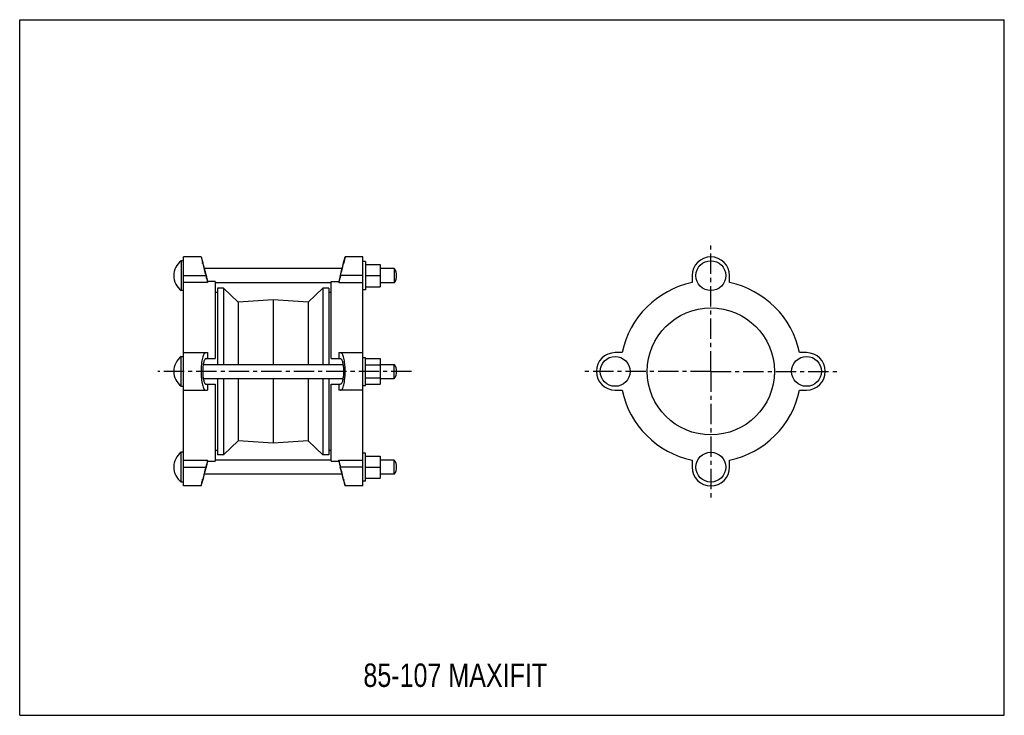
# Model space of a CAD drawing. Header units: millimetres. Extents: x 0 to 841, y 0 to 594.
import ezdxf

# ---------------------------------------------------------------- set-up
doc = ezdxf.new("R2010")
doc.units = ezdxf.units.MM
doc.header["$LTSCALE"] = 46.255
doc.linetypes.add('CENTER', pattern=[0.6, 0.375, -0.075, 0.075, -0.075])
doc.layers.get('0').update_dxf_attribs({"linetype": 'CONTINUOUS'})
doc.layers.add('02___PRT_ALL_AXES', color=7, linetype='CONTINUOUS')
doc.styles.get("Standard").update_dxf_attribs({"font": 'txt', "width": 0.8})

msp = doc.modelspace()

# ---------------------------------------------------------------- linework, layer by layer
at = {"color": 7, "linetype": 'Continuous'}
for p, q in [((0, 0), (0, 594)), ((0, 594), (841, 594)), ((841, 0), (841, 594)), ((139.98, 195.92), (139.98, 391.42)), ((154.98, 391.42), (139.98, 391.42)), ((154.98, 391.42), (154.98, 391.42)), ((154.98, 391.42), (156.35, 386.42)), ((276.6, 386.42), (277.98, 391.42)), ((292.98, 391.42), (277.98, 391.42)), ((292.98, 195.92), (292.98, 391.42)), ((156.36, 386.38), (156.35, 386.42)), ((276.6, 386.42), (276.6, 386.42)), ((295.48, 384.92), (307.93, 384.92)), ((307.93, 384.92), (307.93, 365.92)), ((319.98, 381.42), (307.93, 381.42)), ((139.98, 375.42), (158.94, 375.42)), ((159.15, 375.48), (159.17, 375.42)), ((160.48, 369.5), (160.48, 370.61)), ((166.98, 370.39), (160.48, 370.39)), ((166.98, 370.39), (166.98, 304.67)), ((265.98, 304.67), (265.98, 370.39)), ((265.98, 370.39), (272.48, 370.39)), ((272.48, 369.5), (272.48, 370.61)), ((273.79, 375.42), (273.8, 375.48)), ((292.98, 375.42), (274.01, 375.42)), ((295.48, 375.42), (307.93, 375.42)), ((574.33, 375.42), (574.33, 369.5)), ((606.33, 369.5), (606.33, 375.42)), ((160.48, 369.5), (139.98, 369.5)), ((272.48, 369.5), (292.98, 369.5)), ((295.48, 365.92), (307.93, 365.92)), ((319.98, 369.42), (307.93, 369.42)), ((168.98, 361.17), (166.98, 361.17)), ((265.98, 361.17), (263.98, 361.17)), ((139.98, 309.67), (160.48, 309.67)), ((159.17, 304.67), (166.98, 304.67)), ((160.48, 309.67), (160.48, 304.67)), ((265.98, 304.67), (273.79, 304.67)), ((272.48, 309.67), (292.98, 309.67)), ((272.48, 309.67), (272.48, 304.67)), ((514.5, 309.67), (508.58, 309.67)), ((672.08, 309.67), (666.16, 309.67)), ((139.98, 277.67), (160.48, 277.67)), ((159.17, 282.67), (166.98, 282.67)), ((160.48, 282.67), (160.48, 277.67)), ((166.98, 282.67), (166.98, 216.96)), ((265.98, 282.67), (273.79, 282.67)), ((265.98, 216.96), (265.98, 282.67)), ((272.48, 282.67), (272.48, 277.67)), ((292.98, 277.67), (272.48, 277.67)), ((508.58, 277.67), (514.5, 277.67)), ((666.16, 277.67), (672.08, 277.67)), ((168.98, 226.17), (166.98, 226.17)), ((265.98, 226.17), (263.98, 226.17)), ((139.98, 217.84), (160.48, 217.84)), ((139.98, 211.92), (158.94, 211.92)), ((159.17, 211.92), (159.15, 211.87)), ((160.48, 216.74), (160.48, 217.84)), ((160.48, 216.96), (166.98, 216.96)), ((265.98, 216.96), (272.48, 216.96)), ((272.48, 217.84), (292.98, 217.84)), ((272.48, 216.74), (272.48, 217.84)), ((273.8, 211.87), (273.79, 211.92)), ((292.98, 211.92), (274.01, 211.92)), ((574.33, 217.84), (574.33, 211.92)), ((606.33, 211.92), (606.33, 217.84)), ((154.98, 195.92), (139.98, 195.92)), ((154.98, 195.92), (156.35, 200.92)), ((156.35, 200.92), (156.35, 200.93)), ((276.59, 200.97), (276.6, 200.92)), ((276.6, 200.92), (277.98, 195.92)), ((292.98, 195.92), (277.98, 195.92)), ((277.98, 195.92), (277.98, 195.92)), ((0, 0), (841, 0))]:
    msp.add_line(p, q, dxfattribs=at)
for centre, radius, start, end in [((657.81, 506.81), 515.9, 192.92422, 193.47469), ((590.33, 375.42), 16, 0, 180), ((545.45, 479.39), 400.24, 193.52723, 195.05548), ((-110.57, 479.73), 398.26, 344.82508, 346.44907), ((-133.09, 484.64), 421.49, 344.98306, 346.43424), ((590.33, 293.67), 77.5, 101.91449, 168.08551), ((590.33, 293.67), 77.5, 11.91449, 78.08551), ((508.58, 293.67), 16, 90, 270), ((672.08, 293.67), 16, 270, 90), ((590.33, 293.67), 77.5, 191.91449, 258.08551), ((590.33, 293.67), 77.5, 281.91449, 348.08551), ((566.04, 102.71), 421.49, 164.98305, 166.43422), ((543.5, 107.62), 398.24, 164.82504, 166.44901), ((-112.49, 107.96), 400.24, 13.52725, 15.05548), ((590.33, 211.92), 16, 180, 360), ((-224.86, 80.54), 515.9, 12.92422, 13.4747)]:
    msp.add_arc(centre, radius, start, end, dxfattribs=at)
for points, knots in [([(277.98, 391.42), (277.98, 391.45), (277.93, 391.21), (277.9, 391.1), (277.8, 390.63), (277.61, 389.85), (277.29, 388.45), (277.01, 387.28), (276.85, 386.6)], [0, 0, 0, 0, 0.016598, 0.066268, 0.148348, 0.26194, 0.577927, 1, 1, 1, 1]), ([(156.31, 385.77), (156.29, 385.84), (156.23, 386.12), (156.16, 386.39), (156.11, 386.6)], [0, 0, 0, 0, 0.255762, 1, 1, 1, 1]), ([(156.35, 386.42), (156.36, 386.35), (156.44, 386.07), (156.59, 385.44), (156.84, 384.42), (157.18, 383.06), (157.59, 381.42), (158.25, 378.86), (158.78, 376.85), (159.15, 375.48)], [0, 0, 0, 0, 0.019741, 0.078031, 0.172159, 0.297893, 0.449862, 0.621899, 1, 1, 1, 1]), ([(276.85, 386.6), (276.83, 386.53), (276.76, 386.25), (276.7, 385.98), (276.65, 385.77)], [0, 0, 0, 0, 0.244155, 1, 1, 1, 1]), ([(158.94, 309.67), (158.81, 309.67), (158.51, 309.62), (158.1, 309.38), (157.71, 308.99), (157.18, 308.24), (156.6, 306.92), (156.03, 304.95), (155.57, 302.55), (155.23, 299.8), (155.02, 296.8), (154.95, 293.67), (155.02, 290.55), (155.23, 287.55), (155.57, 284.79), (156.03, 282.39), (156.6, 280.43), (157.18, 279.11), (157.71, 278.35), (158.1, 277.97), (158.51, 277.73), (158.81, 277.67), (158.94, 277.67)], [0, 0, 0, 0, 0.012142, 0.025481, 0.041065, 0.059525, 0.106112, 0.165851, 0.237593, 0.319192, 0.407783, 0.5, 0.592217, 0.680808, 0.762407, 0.834149, 0.893888, 0.940475, 0.958935, 0.974519, 0.987858, 1, 1, 1, 1]), ([(159.17, 304.67), (158.97, 304.67), (158.64, 304.54), (158.31, 304.21), (157.93, 303.69), (157.52, 302.78), (157.11, 301.43), (156.78, 299.78), (156.54, 297.89), (156.38, 295.83), (156.33, 293.67), (156.38, 291.52), (156.54, 289.46), (156.78, 287.56), (157.11, 285.91), (157.52, 284.57), (157.93, 283.66), (158.31, 283.14), (158.64, 282.81), (158.97, 282.67), (159.17, 282.67)], [0, 0, 0, 0, 0.025419, 0.04115, 0.059733, 0.106464, 0.16623, 0.237918, 0.319424, 0.407907, 0.500013, 0.592118, 0.680597, 0.762097, 0.833779, 0.893541, 0.940269, 0.958851, 0.974581, 1, 1, 1, 1]), ([(273.79, 304.67), (273.99, 304.67), (274.31, 304.54), (274.65, 304.21), (275.03, 303.69), (275.44, 302.78), (275.84, 301.43), (276.17, 299.78), (276.42, 297.89), (276.57, 295.83), (276.62, 293.67), (276.57, 291.52), (276.42, 289.46), (276.17, 287.56), (275.84, 285.91), (275.44, 284.57), (275.03, 283.66), (274.65, 283.14), (274.31, 282.81), (273.99, 282.67), (273.79, 282.67)], [0, 0, 0, 0, 0.025419, 0.04115, 0.059733, 0.106464, 0.16623, 0.237918, 0.319424, 0.407907, 0.500013, 0.592118, 0.680597, 0.762097, 0.833779, 0.893541, 0.940269, 0.958851, 0.974581, 1, 1, 1, 1]), ([(274.01, 277.67), (274.15, 277.67), (274.44, 277.73), (274.86, 277.97), (275.25, 278.35), (275.78, 279.11), (276.36, 280.43), (276.92, 282.39), (277.38, 284.79), (277.72, 287.55), (277.93, 290.55), (278, 293.67), (277.93, 296.8), (277.72, 299.8), (277.38, 302.55), (276.92, 304.95), (276.36, 306.92), (275.78, 308.24), (275.25, 308.99), (274.86, 309.38), (274.44, 309.62), (274.15, 309.67), (274.01, 309.67)], [0, 0, 0, 0, 0.012142, 0.025481, 0.041065, 0.059525, 0.106112, 0.165851, 0.237593, 0.319192, 0.407783, 0.5, 0.592217, 0.680808, 0.762407, 0.834149, 0.893888, 0.940475, 0.958935, 0.974519, 0.987858, 1, 1, 1, 1]), ([(276.6, 200.92), (276.62, 200.85), (276.48, 201.49), (276.39, 201.78), (276.1, 202.98), (275.78, 204.27), (275.36, 205.94), (274.71, 208.49), (274.18, 210.49), (273.8, 211.87)], [0, 0, 0, 0, 0.019741, 0.078031, 0.172159, 0.297893, 0.449862, 0.621899, 1, 1, 1, 1]), ([(154.98, 195.92), (154.98, 195.95), (155.01, 196.06), (155.06, 196.3), (155.16, 196.69), (155.34, 197.52), (155.67, 198.89), (155.95, 200.07), (156.11, 200.75)], [0, 0, 0, 0, 0.016598, 0.066268, 0.148349, 0.261941, 0.577927, 1, 1, 1, 1]), ([(156.11, 200.75), (156.13, 200.82), (156.19, 201.09), (156.26, 201.37), (156.31, 201.58)], [0, 0, 0, 0, 0.244155, 1, 1, 1, 1]), ([(276.65, 201.58), (276.66, 201.51), (276.73, 201.23), (276.8, 200.96), (276.85, 200.75)], [0, 0, 0, 0, 0.255762, 1, 1, 1, 1])]:
    msp.add_open_spline(points, degree=3, knots=knots, dxfattribs=at)
for points in [[(158.94, 375.42), (159.46, 373.52), (159.97, 371.62), (160.48, 369.72)], [(159.17, 375.42), (159.6, 373.82), (160.04, 372.21), (160.48, 370.61)], [(273.79, 375.42), (273.35, 373.82), (272.91, 372.21), (272.48, 370.61)], [(274.01, 375.42), (273.5, 373.52), (272.99, 371.62), (272.48, 369.72)], [(160.48, 217.62), (159.97, 215.72), (159.46, 213.82), (158.94, 211.92)], [(160.48, 216.74), (160.04, 215.14), (159.6, 213.53), (159.17, 211.92)], [(272.48, 217.62), (272.99, 215.72), (273.5, 213.82), (274.01, 211.92)], [(272.48, 216.74), (272.91, 215.14), (273.35, 213.53), (273.79, 211.92)]]:
    msp.add_open_spline(points, degree=3, dxfattribs=at)
at = {"layer": '02___PRT_ALL_AXES', "color": 7, "linetype": 'CENTER'}
for p, q in [((590.33, 293.67), (590.33, 401.69)), ((334.73, 293.67), (117.98, 293.67)), ((590.33, 293.67), (481.16, 293.67)), ((590.33, 293.67), (590.33, 184.83)), ((590.33, 293.67), (698.85, 293.67))]:
    msp.add_line(p, q, dxfattribs=at)
at = {"layer": '02___PRT_ALL_AXES', "color": 7, "linetype": 'Continuous'}
for p, q in [((137.98, 388.17), (137.98, 362.67)), ((139.98, 388.17), (137.98, 388.17)), ((295.48, 387.42), (292.98, 387.42)), ((295.48, 387.42), (295.48, 363.42)), ((275.36, 381.42), (157.59, 381.42)), ((319.98, 381.42), (319.98, 369.42)), ((139.98, 362.67), (137.98, 362.67)), ((265.98, 369.42), (166.98, 369.42)), ((168.98, 364.87), (168.98, 299.67)), ((173.98, 364.87), (168.98, 364.87)), ((173.98, 364.87), (173.98, 299.67)), ((186.58, 352.92), (173.98, 364.87)), ((258.98, 364.87), (246.38, 352.92)), ((258.98, 364.87), (258.98, 299.67)), ((263.98, 364.87), (258.98, 364.87)), ((263.98, 364.87), (263.98, 299.67)), ((295.48, 363.42), (292.98, 363.42)), ((216.48, 354.92), (186.58, 352.92)), ((216.48, 354.92), (216.48, 299.67)), ((246.38, 352.92), (216.48, 354.92)), ((186.58, 352.92), (186.58, 299.67)), ((246.38, 352.92), (246.38, 299.67)), ((137.98, 280.92), (137.98, 306.42)), ((137.98, 306.42), (139.98, 306.42)), ((292.98, 305.67), (295.48, 305.67)), ((295.48, 281.67), (295.48, 305.67)), ((295.48, 304.64), (307.93, 304.64)), ((307.93, 304.64), (307.93, 282.7)), ((156.79, 299.67), (276.17, 299.67)), ((295.48, 299.16), (307.93, 299.16)), ((307.93, 299.67), (319.98, 299.67)), ((319.98, 287.67), (319.98, 299.67)), ((156.79, 287.67), (276.17, 287.67)), ((168.98, 287.67), (168.98, 222.47)), ((173.98, 287.67), (173.98, 222.47)), ((186.58, 287.67), (186.58, 234.42)), ((216.48, 287.67), (216.48, 232.42)), ((246.38, 287.67), (246.38, 234.42)), ((258.98, 287.67), (258.98, 222.47)), ((263.98, 287.67), (263.98, 222.47)), ((295.48, 288.19), (307.93, 288.19)), ((307.93, 287.67), (319.98, 287.67)), ((137.98, 280.92), (139.98, 280.92)), ((292.98, 281.67), (295.48, 281.67)), ((295.48, 282.7), (307.93, 282.7)), ((186.58, 234.42), (173.98, 222.47)), ((216.48, 232.42), (186.58, 234.42)), ((246.38, 234.42), (216.48, 232.42)), ((258.98, 222.47), (246.38, 234.42)), ((137.98, 199.17), (137.98, 224.67)), ((139.98, 224.67), (137.98, 224.67)), ((173.98, 222.47), (168.98, 222.47)), ((263.98, 222.47), (258.98, 222.47)), ((295.48, 223.92), (292.98, 223.92)), ((295.48, 199.92), (295.48, 223.92)), ((295.48, 221.42), (307.93, 221.42)), ((307.93, 221.42), (307.93, 202.42)), ((265.98, 217.92), (166.98, 217.92)), ((295.48, 211.92), (307.93, 211.92)), ((319.98, 217.92), (307.93, 217.92)), ((319.98, 205.92), (319.98, 217.92)), ((275.36, 205.92), (157.59, 205.92)), ((295.48, 202.42), (307.93, 202.42)), ((319.98, 205.92), (307.93, 205.92)), ((139.98, 199.17), (137.98, 199.17)), ((295.48, 199.92), (292.98, 199.92))]:
    msp.add_line(p, q, dxfattribs=at)
for centre, radius in [((590.33, 375.42), 12.75), ((590.33, 293.67), 54.25), ((508.58, 293.67), 12.75), ((672.08, 293.67), 12.75), ((590.33, 211.92), 12.75)]:
    msp.add_circle(centre, radius, dxfattribs=at)
for centre, radius, start, end in [((147.64, 375.42), 16, 127.16729, 232.83271), ((311.98, 375.42), 10, 323.1301, 36.8699), ((147.64, 293.67), 16, 127.16729, 232.83271), ((311.98, 293.67), 10, 323.1301, 36.8699), ((147.64, 211.92), 16, 127.16729, 232.83271), ((311.98, 211.92), 10, 323.1301, 36.8699)]:
    msp.add_arc(centre, radius, start, end, dxfattribs=at)

# ---------------------------------------------------------------- texts
at = {"color": 2, "linetype": 'Continuous', "insert": (293.58, 44.23), "char_height": 20, "width": 224, "attachment_point": 1, "line_spacing_factor": 0.9}
msp.add_mtext('85-107 MAXIFIT', dxfattribs=at)

doc.saveas('drawing.dxf')
